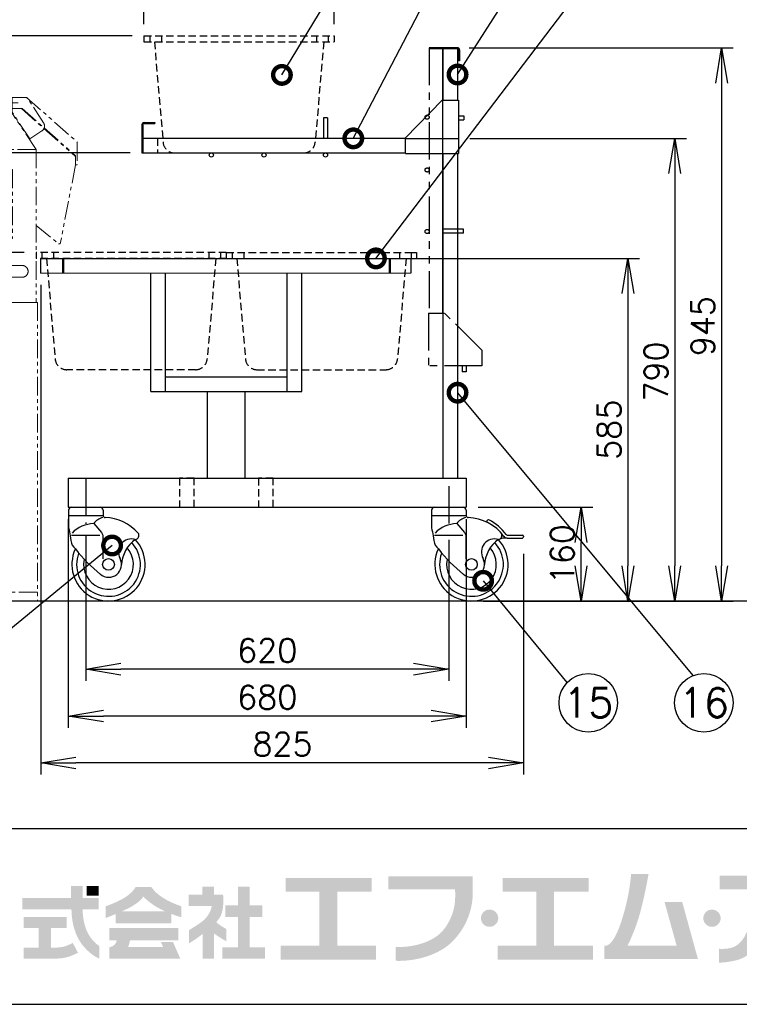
# Model space of a CAD drawing. Extents: x 460 to 8195, y 0 to 5507.
# Tile 2 of 30: x 1181 to 2410, y 0 to 1681. Entities that reach past the tile are written whole.
import ezdxf
from ezdxf.enums import TextEntityAlignment as Align

# ---------------------------------------------------------------- set-up
doc = ezdxf.new("R2010")
doc.units = 0
doc.header["$LTSCALE"] = 2
doc.header["$PDMODE"] = 3
for name, pattern in [('CENTER', [50.8, 31.75, -6.35, 6.35, -6.35]), ('HIDDEN', [9.525, 6.35, -3.175]), ('PHANTOM', [63.5, 31.75, -6.35, 6.35, -6.35, 6.35, -6.35]), ('PHANTOM2', [31.75, 15.875, -3.175, 3.175, -3.175, 3.175, -3.175])]:
    doc.linetypes.add(name, pattern=pattern)
doc.layers.get('0').update_dxf_attribs({"linetype": 'CONTINUOUS'})
doc.layers.get('DEFPOINTS').update_dxf_attribs({"linetype": 'CONTINUOUS'})
for name, color, linetype in [('DANMEN', 7, 'CONTINUOUS'), ('SUNPOU', 7, 'CONTINUOUS'), ('WAKU', 7, 'CONTINUOUS')]:
    doc.layers.add(name, color=color, linetype=linetype)
doc.styles.add('BIKAN2', font='simplex', dxfattribs={"width": 0.8, "bigfont": 'extfont.shx'})
doc.styles.get("Standard").update_dxf_attribs({"font": 'romans.shx', "bigfont": 'extfont.shx'})
doc.dimstyles.get("Standard").update_dxf_attribs({"dimscale": 20, "dimtxt": 2, "dimasz": 3, "dimexe": 1, "dimexo": 1, "dimgap": 0.6, "dimtad": 3, "dimdec": 0, "dimzin": 0, "dimdsep": 46, "dimtxsty": 'STANDARD', "dimblk1": 'OPEN', "dimblk2": 'OPEN', "dimsah": 1, "dimcen": 1.5, "dimadec": 0, "dimazin": 0, "dimtfac": 1, "dimtdec": 0, "dimtmove": 0, "dimatfit": 0, "dimldrblk": 'DOTSMALL', "dimfxl": 1, "dimtvp": 1, "dimtolj": 1, "dimtzin": 0, "dimarcsym": 0})

# ---------------------------------------------------------------- blocks, each defined once
blk = doc.blocks.new('_OPEN')
at = {"color": 0, "linetype": 'ByBlock'}
for p, q in [((-1, 0.167), (0, 0)), ((0, 0), (-1, -0.167)), ((0, 0), (-1, 0))]:
    blk.add_line(p, q, dxfattribs=at)
blk = doc.blocks.new('*D25')
at = {"layer": 'DEFPOINTS', "color": 0}
for p in [(1393.3, 1653.6), (720.7, 688.6), (1111.1, 688.6)]:
    blk.add_point(p, dxfattribs=at)
at = {"layer": 'SUNPOU', "color": 0, "lineweight": -2}
for p, q in [((1373.3, 1653.6), (700.7, 1653.6)), ((720.7, 1593.6), (720.7, 748.6)), ((1091.1, 688.6), (700.7, 688.6))]:
    blk.add_line(p, q, dxfattribs=at)
at = {"layer": 'SUNPOU', "color": 0, "lineweight": -2, "xscale": 60, "yscale": 60, "zscale": 60}
for p, rotation in [((720.7, 1653.6), 90), ((720.7, 688.6), 270)]:
    blk.add_blockref('_OPEN', p, dxfattribs=dict(at, rotation=rotation))
at = {"layer": 'SUNPOU', "color": 0, "insert": (688.7, 1171.1), "char_height": 40, "attachment_point": 5, "rotation": 90}
blk.add_mtext('\\A1;965', dxfattribs=at)
blk = doc.blocks.new('_DotSmall')
at = {"color": 0, "linetype": 'ByBlock', "const_width": 0.5}
blk.add_lwpolyline([(-0.0625, 0, 1), (0.0625, 0, 1)], format="xyb", close=True, dxfattribs=at)
blk = doc.blocks.new('*D26')
at = {"layer": 'DEFPOINTS', "color": 0}
for p in [(1930, 1478.6), (2038.8, 688.6), (2300, 688.6)]:
    blk.add_point(p, dxfattribs=at)
at = {"layer": 'SUNPOU', "color": 0, "lineweight": -2}
for p, q in [((1950, 1478.6), (2320, 1478.6)), ((2300, 1418.6), (2300, 748.6)), ((2058.8, 688.6), (2320, 688.6))]:
    blk.add_line(p, q, dxfattribs=at)
at = {"layer": 'SUNPOU', "color": 0, "lineweight": -2, "xscale": 60, "yscale": 60, "zscale": 60}
for p, rotation in [((2300, 1478.6), 90), ((2300, 688.6), 270)]:
    blk.add_blockref('_OPEN', p, dxfattribs=dict(at, rotation=rotation))
at = {"layer": 'SUNPOU', "color": 0, "insert": (2268, 1080.6), "char_height": 40, "attachment_point": 5, "rotation": 90}
blk.add_mtext('\\A1;790', dxfattribs=at)
blk = doc.blocks.new('*D28')
at = {"layer": 'DEFPOINTS', "color": 0}
for p in [(1809.4, 1273.6), (1952.8, 688.6), (2220, 688.6)]:
    blk.add_point(p, dxfattribs=at)
at = {"layer": 'SUNPOU', "color": 0, "lineweight": -2}
for p, q in [((1829.4, 1273.6), (2240, 1273.6)), ((2220, 1213.6), (2220, 748.6)), ((1972.8, 688.6), (2240, 688.6))]:
    blk.add_line(p, q, dxfattribs=at)
at = {"layer": 'SUNPOU', "color": 0, "lineweight": -2, "xscale": 60, "yscale": 60, "zscale": 60}
for p, rotation in [((2220, 1273.6), 90), ((2220, 688.6), 270)]:
    blk.add_blockref('_OPEN', p, dxfattribs=dict(at, rotation=rotation))
at = {"layer": 'SUNPOU', "color": 0, "insert": (2188, 981.1), "char_height": 40, "attachment_point": 5, "rotation": 90}
blk.add_mtext('\\A1;585', dxfattribs=at)
blk = doc.blocks.new('*D29')
at = {"layer": 'DEFPOINTS', "color": 0}
for p in [(1944, 848.6), (2140, 848.6), (2038.8, 688.6)]:
    blk.add_point(p, dxfattribs=at)
at = {"layer": 'SUNPOU', "color": 0, "lineweight": -2}
for p, q in [((1964, 848.6), (2160, 848.6)), ((2140, 748.6), (2140, 788.6)), ((2058.8, 688.6), (2160, 688.6))]:
    blk.add_line(p, q, dxfattribs=at)
at = {"layer": 'SUNPOU', "color": 0, "lineweight": -2, "xscale": 60, "yscale": 60, "zscale": 60}
for p, rotation in [((2140, 848.6), 90), ((2140, 688.6), 270)]:
    blk.add_blockref('_OPEN', p, dxfattribs=dict(at, rotation=rotation))
at = {"layer": 'SUNPOU', "color": 0, "insert": (2108, 768.6), "char_height": 40, "attachment_point": 5, "rotation": 90}
blk.add_mtext('\\A1;160', dxfattribs=at)
blk = doc.blocks.new('*D30')
at = {"layer": 'DEFPOINTS', "color": 0}
for p in [(1929, 1633.1), (2078.8, 688.6), (2380, 688.6)]:
    blk.add_point(p, dxfattribs=at)
at = {"layer": 'SUNPOU', "color": 0, "lineweight": -2}
for p, q in [((1949, 1633.1), (2400, 1633.1)), ((2380, 1573.1), (2380, 748.6)), ((2098.8, 688.6), (2400, 688.6))]:
    blk.add_line(p, q, dxfattribs=at)
at = {"layer": 'SUNPOU', "color": 0, "lineweight": -2, "xscale": 60, "yscale": 60, "zscale": 60}
for p, rotation in [((2380, 1633.1), 90), ((2380, 688.6), 270)]:
    blk.add_blockref('_OPEN', p, dxfattribs=dict(at, rotation=rotation))
at = {"layer": 'SUNPOU', "color": 0, "insert": (2348, 1157.9), "char_height": 40, "attachment_point": 5, "rotation": 90}
blk.add_mtext('\\A1;945', dxfattribs=at)
blk = doc.blocks.new('*D31')
at = {"layer": 'DEFPOINTS', "color": 0}
for p in [(1393.3, 1653.6), (800.7, 1453.6), (1390, 1453.6)]:
    blk.add_point(p, dxfattribs=at)
at = {"layer": 'SUNPOU', "color": 0, "lineweight": -2}
for p, q in [((1373.3, 1653.6), (780.7, 1653.6)), ((800.7, 1593.6), (800.7, 1513.6)), ((1370, 1453.6), (780.7, 1453.6))]:
    blk.add_line(p, q, dxfattribs=at)
at = {"layer": 'SUNPOU', "color": 0, "lineweight": -2, "xscale": 60, "yscale": 60, "zscale": 60}
for p, rotation in [((800.7, 1653.6), 90), ((800.7, 1453.6), 270)]:
    blk.add_blockref('_OPEN', p, dxfattribs=dict(at, rotation=rotation))
at = {"layer": 'SUNPOU', "color": 0, "insert": (768.7, 1553.6), "char_height": 40, "attachment_point": 5, "rotation": 90}
blk.add_mtext('\\A1;200', dxfattribs=at)
blk = doc.blocks.new('*D32')
at = {"layer": 'DEFPOINTS', "color": 0}
for p in [(1390, 1453.6), (800.7, 1283.6), (1209, 1283.6)]:
    blk.add_point(p, dxfattribs=at)
at = {"layer": 'SUNPOU', "color": 0, "lineweight": -2}
for p, q in [((1370, 1453.6), (780.7, 1453.6)), ((800.7, 1393.6), (800.7, 1343.6)), ((1189, 1283.6), (780.7, 1283.6))]:
    blk.add_line(p, q, dxfattribs=at)
at = {"layer": 'SUNPOU', "color": 0, "lineweight": -2, "xscale": 60, "yscale": 60, "zscale": 60}
for p, rotation in [((800.7, 1453.6), 90), ((800.7, 1283.6), 270)]:
    blk.add_blockref('_OPEN', p, dxfattribs=dict(at, rotation=rotation))
at = {"layer": 'SUNPOU', "color": 0, "insert": (768.7, 1368.6), "char_height": 40, "attachment_point": 5, "rotation": 90}
blk.add_mtext('\\A1;170', dxfattribs=at)
blk = doc.blocks.new('*D33')
at = {"layer": 'DEFPOINTS', "color": 0}
for p in [(1393.3, 1827), (1393.3, 1653.6), (1718.3, 1653.6)]:
    blk.add_point(p, dxfattribs=at)
at = {"layer": 'SUNPOU', "color": 0, "lineweight": -2}
for p, q in [((1393.3, 1673.6), (1393.3, 1847)), ((1718.3, 1673.6), (1718.3, 1847)), ((1658.3, 1827), (1453.3, 1827))]:
    blk.add_line(p, q, dxfattribs=at)
at = {"layer": 'SUNPOU', "color": 0, "lineweight": -2, "xscale": 60, "yscale": 60, "zscale": 60, "rotation": 180}
blk.add_blockref('_OPEN', (1393.3, 1827), dxfattribs=at)
at = {"layer": 'SUNPOU', "color": 0, "lineweight": -2, "xscale": 60, "yscale": 60, "zscale": 60}
blk.add_blockref('_OPEN', (1718.3, 1827), dxfattribs=at)
at = {"layer": 'SUNPOU', "color": 0, "insert": (1555.8, 1859), "char_height": 40, "attachment_point": 5}
blk.add_mtext('\\A1;325', dxfattribs=at)
blk = doc.blocks.new('*D49')
at = {"layer": 'DEFPOINTS', "color": 0}
for p in [(1209, 1283.6), (800.7, 688.6), (1111.1, 688.6)]:
    blk.add_point(p, dxfattribs=at)
at = {"layer": 'SUNPOU', "color": 0, "lineweight": -2}
for p, q in [((1189, 1283.6), (780.7, 1283.6)), ((800.7, 1223.6), (800.7, 748.6)), ((1091.1, 688.6), (780.7, 688.6))]:
    blk.add_line(p, q, dxfattribs=at)
at = {"layer": 'SUNPOU', "color": 0, "lineweight": -2, "xscale": 60, "yscale": 60, "zscale": 60}
for p, rotation in [((800.7, 1283.6), 90), ((800.7, 688.6), 270)]:
    blk.add_blockref('_OPEN', p, dxfattribs=dict(at, rotation=rotation))
at = {"layer": 'SUNPOU', "color": 0, "insert": (768.7, 986.1), "char_height": 40, "attachment_point": 5, "rotation": 90}
blk.add_mtext('\\A1;595', dxfattribs=at)
blk = doc.blocks.new('A$C109D5C49')
at = {"layer": 'DANMEN', "color": 1, "linetype": 'PHANTOM2', "lineweight": 13}
for p, q in [((141, 1128.8), (141, 1441.7)), ((136.5, 1420), (135, 1418.5)), ((135, 1418.5), (135, 1355)), ((135, 1418.5), (147, 1418.5)), ((136.5, 1420), (145.5, 1420)), ((145.5, 1420), (147, 1418.5)), ((147, 1418.5), (147, 1355)), ((-84, 1355), (366, 1355)), ((-74, 1345), (-74, 1259)), ((-74, 1345), (356, 1345)), ((135, 1355), (135, 1266)), ((147, 1355), (147, 1266)), ((356, 1345), (356, 1259)), ((113.5, 1264), (168.5, 1264)), ((113.5, 1264), (113.5, 1224)), ((118.5, 1266), (163.5, 1266)), ((118.5, 1266), (118.5, 1264)), ((163.5, 1266), (163.5, 1264)), ((168.5, 1264), (168.5, 1224)), ((-63, 1249), (345, 1249)), ((-74, 1242), (356, 1242)), ((-62, 1135.1), (-62, 1242)), ((-56, 1242), (-56, 1135.1)), ((338, 1242), (338, 1135.1)), ((344, 1135.1), (344, 1242)), ((-56, 1219), (338, 1219)), ((21, 1215.5), (-56, 1219)), ((21, 1214), (-56, 1217.5)), ((21, 1215.5), (261, 1215.5)), ((21, 1214), (261, 1214)), ((116.5, 1214), (116.5, 1209)), ((165.5, 1214), (165.5, 1209)), ((261, 1215.5), (338, 1219)), ((261, 1214), (338, 1217.5)), ((116.5, 1209), (165.5, 1209)), ((118.5, 1209), (118.5, 1207)), ((118.5, 1207), (163.5, 1207)), ((135, 1207), (135, 1165)), ((147, 1207), (147, 1159)), ((163.5, 1209), (163.5, 1207)), ((141, 1165), (95, 1165)), ((141, 1153), (95, 1153)), ((-55.9, 1116.9), (41, 990)), ((-51.1, 1120.6), (21.6, 1025.3)), ((241, 990), (337.9, 1116.9)), ((333.1, 1120.6), (260.4, 1025.3)), ((141, 812.6), (141, 1081.5)), ((86.1, 984.8), (41, 1043.6)), ((77, 977), (31.5, 1036.3)), ((41, 990), (241, 990)), ((41, 860), (41, 990)), ((105, 944.1), (77, 977)), ((114.1, 951.9), (86.1, 984.8)), ((241, 860), (241, 990)), ((13.5, 860), (141, 860)), ((13.5, 860), (13.5, 841)), ((23.5, 860), (23.5, 841)), ((41, 860), (241, 860)), ((288.5, 860), (141, 860)), ((258.5, 860), (258.5, 841)), ((258.5, 858), (263.5, 858)), ((263.5, 860), (263.5, 835)), ((263.5, 860), (289, 860)), ((263.5, 858), (263.5, 843)), ((288.5, 860), (375, 783.6)), ((317.5, 816.6), (289, 860)), ((-22.5, 771), (23.5, 841)), ((13.5, 841), (141, 841)), ((263.5, 841), (141, 841)), ((249.9, 850.5), (273.9, 850.5)), ((258.5, 843), (263.5, 843)), ((304.5, 771), (258.5, 841)), ((281, 841), (263.5, 841)), ((279.5, 841), (318.1, 806.8)), ((281, 841), (318.3, 807.9)), ((293.7, 789), (263.5, 835)), ((318.3, 807.9), (372, 760.4)), ((293.7, 789), (314.6, 802.8)), ((318.1, 806.8), (372, 759.1)), ((375, 783.6), (375, 745)), ((-22.5, 771), (-22.5, 510)), ((-22.5, 771), (141, 771)), ((304.5, 771), (141, 771)), ((304.5, 771), (304.5, 510)), ((372, 760.4), (372, 745)), ((372, 745), (346, 610)), ((375, 745), (372, 745)), ((17.5, 737), (17.5, 619)), ((264.5, 737), (17.5, 737)), ((251.6, 728.7), (219.6, 731.9)), ((219.6, 731.9), (221.6, 727.9)), ((221.6, 727.9), (219.6, 723.9)), ((219.6, 723.9), (251.6, 727.1)), ((248.6, 733.4), (251.6, 728.7)), ((259.6, 727.9), (248.6, 733.4)), ((248.6, 722.4), (259.6, 727.9)), ((251.6, 727.1), (248.6, 722.4)), ((264.5, 737), (264.5, 619)), ((117.7, 706.6), (129, 717.9)), ((119.1, 699.5), (130.5, 710.9)), ((129, 717.9), (129.1, 718)), ((119.1, 699.5), (119.1, 699.5)), ((139.5, 636.2), (139.5, 651.8)), ((182, 636.2), (182, 651.8)), ((187, 636.2), (187, 651.8)), ((304.5, 641.2), (343, 610)), ((256, 632), (251.7, 632)), ((251.7, 626), (251.7, 632)), ((251.7, 626), (256.2, 626)), ((252.9, 630.9), (256, 630.9)), ((252.9, 629.7), (252.9, 630.9)), ((255.8, 629.7), (252.9, 629.7)), ((252.9, 628.6), (255.8, 628.6)), ((252.9, 627.1), (252.9, 628.6)), ((256.2, 627.1), (252.9, 627.1)), ((255.8, 628.6), (255.8, 629.7)), ((256, 630.9), (256, 632)), ((256.2, 626), (256.2, 627.1)), ((264.5, 619), (17.5, 619)), ((346, 610), (343, 610)), ((42.5, 598.1), (42.5, 542.9)), ((1, 573), (281, 573)), ((15.4, 570), (69.6, 570)), ((1, 553), (281, 553)), ((-25, 510), (-25, 0)), ((25, 510), (-25, 510)), ((-25, 510), (257, 510)), ((25, 0), (25, 510)), ((28, 504), (28, 510)), ((28, 506), (254, 506)), ((307, 510), (141, 510)), ((254, 504), (254, 510)), ((257, 0), (257, 510)), ((257, 510), (307, 510)), ((307, 510), (307, 0)), ((28, 504), (254, 504)), ((56, 504), (56, 493)), ((58, 504), (58, 493.5)), ((58, 491), (66, 491)), ((58.5, 493), (223.5, 493)), ((61, 493), (61, 495)), ((61, 495), (221, 495)), ((64, 495), (64, 496.5)), ((66, 493), (66, 491)), ((67, 499.5), (215, 499.5)), ((78, 493), (78.9, 476.7)), ((204, 493), (203.1, 476.7)), ((216, 493), (216, 491)), ((224, 491), (216, 491)), ((218, 495), (218, 496.5)), ((221, 493), (221, 495)), ((224, 504), (224, 493.5)), ((226, 504), (226, 493)), ((85.3, 474), (196.7, 474)), ((83.9, 464.8), (87, 427.4)), ((198.1, 464.8), (195, 427.4)), ((106.9, 409), (175.1, 409)), ((25, 275), (257, 275)), ((25, 215), (257, 215)), ((-25, 15), (25, 15)), ((-25, 0), (25, 0)), ((307, 15), (257, 15)), ((307, 0), (257, 0))]:
    blk.add_line(p, q, dxfattribs=at)
blk.add_lwpolyline([(42.5, 583.5), (30.8, 576.8), (30.8, 563.2), (42.5, 556.5), (54.2, 563.2), (54.2, 576.8)], close=True, dxfattribs=at)
for centre, radius in [((139.5, 644), 18.5), ((139.5, 644), 12), ((184.5, 644), 18.5), ((184.5, 644), 12), ((229.5, 644), 18.5), ((229.5, 644), 12), ((229.5, 644), 4.43), ((42.5, 570), 13.5), ((42.5, 570), 5)]:
    blk.add_circle(centre, radius, dxfattribs=at)
for centre, radius, start, end in [((-84, 1345), 10, 0, 90), ((366, 1345), 10, 90, 180), ((-63.1, 1259.9), 10.9, 184.7132, 270.7394), ((345.1, 1259.9), 10.9, 269.2606, 355.2868), ((108.5, 1224), 5, 270, 0), ((173.5, 1224), 5, 180, 270), ((95, 1085), 80, 90, 217.4796), ((141, 1159), 6, 270, 90), ((95, 1085), 68, 90, 217.4674), ((-32, 1135.1), 30, 180, 217.3423), ((-32, 1135.1), 24, 180, 217.3423), ((314, 1135.1), 24, 322.6577, 0), ((314, 1135.1), 30, 322.6577, 0), ((109.6, 948), 6, 220.3141, 40.3141), ((309.1, 811.1), 10, 303.3106, 33.3106), ((122.7, 708.4), 5.82, 158.1927, 195.6994), ((117.5, 706.9), 0.369, 195.6994, 315), ((130.9, 716), 2.77, 347.4061, 131.1095), ((130.8, 710.6), 0.369, 15.7826, 135), ((125.5, 709.1), 5.82, 338.1927, 15.7826), ((117.3, 701.6), 2.77, 167.4061, 311.1095), ((1, 563), 10, 90, 270), ((281, 563), 10, 270, 90), ((58, 493), 2, 180, 270), ((58.5, 493.5), 0.5, 180, 270), ((67, 496.5), 3, 90, 180), ((215, 496.5), 3, 0, 90), ((223.5, 493.5), 0.5, 270, 360), ((224, 493), 2, 270, 0), ((81.9, 476.9), 3, 183.0128, 217.6219), ((61.4, 461.1), 22.8, 9.1993, 37.6219), ((220.6, 461.1), 22.8, 142.3781, 170.8007), ((200.1, 476.9), 3, 322.3781, 356.9872), ((106.9, 429), 20, 184.7152, 270), ((175.1, 429), 20, 270, 355.2848)]:
    blk.add_arc(centre, radius, start, end, dxfattribs=at)
at = {"layer": 'DANMEN', "color": 1, "linetype": 'PHANTOM2', "lineweight": 13, "extrusion": (0, 0, -1)}
for centre, major_axis, ratio, start_param, end_param in [((-59, 1242), (-15, 0), 0.466667, 0, 1.570796), ((341, 1242), (0, 7), 0.428571, 4.712389, 6.283185)]:
    blk.add_ellipse(centre, major_axis=major_axis, ratio=ratio, start_param=start_param, end_param=end_param, dxfattribs=at)
at = {"layer": 'DANMEN', "color": 1, "linetype": 'PHANTOM2', "lineweight": 13}
for centre, major_axis, ratio, start_param, end_param in [((-59, 1242), (0, 7), 0.428571, 4.712389, 6.283185), ((341, 1242), (15, 0), 0.466667, 0, 1.570796)]:
    blk.add_ellipse(centre, major_axis=major_axis, ratio=ratio, start_param=start_param, end_param=end_param, dxfattribs=at)
for major_axis in [(-7.8, -16.7), (-2.6, -5.57)]:
    blk.add_ellipse((124.1, 708.8), major_axis=major_axis, ratio=0.376667, dxfattribs=at)
for points in [[(248.4, 629), (248.4, 629.7), (248.7, 631.1), (249.9, 633), (251.7, 634.2), (253.9, 634.6), (256.1, 634.2), (257.9, 633), (259.1, 631.1), (259.4, 629.7), (259.4, 629)], [(259.4, 629), (259.4, 628.3), (259.1, 626.8), (257.9, 625), (256.1, 623.8), (253.9, 623.3), (251.7, 623.8), (249.9, 625), (248.7, 626.8), (248.4, 628.3), (248.4, 629)]]:
    blk.add_open_spline(points, degree=3, knots=[0, 0, 0, 0, 0.124985, 0.24996, 0.374972, 0.5, 0.625028, 0.75004, 0.875015, 1, 1, 1, 1], dxfattribs=at)
at = {"layer": 'DANMEN', "color": 1, "linetype": 'PHANTOM2', "lineweight": 13, "style": 'BIKAN2', "oblique": 15, "width": 0.8}
blk.add_text('robot   coupe', height=18.45, dxfattribs=at).set_placement((51.4, 700.3))
at = {"layer": 'DANMEN', "color": 1, "linetype": 'PHANTOM2', "lineweight": 13, "style": 'BIKAN2', "width": 0.8}
blk.add_text('CL-60', height=18.45, dxfattribs=at).set_placement((30.6, 639.4))
blk = doc.blocks.new('*D60')
at = {"layer": 'DEFPOINTS', "color": 0}
for p in [(1294, 820.4), (1914, 812.8), (1294, 572.2)]:
    blk.add_point(p, dxfattribs=at)
at = {"layer": 'SUNPOU', "color": 0, "lineweight": -2}
for p, q in [((1294, 800.4), (1294, 552.2)), ((1914, 792.8), (1914, 552.2)), ((1854, 572.2), (1354, 572.2))]:
    blk.add_line(p, q, dxfattribs=at)
at = {"layer": 'SUNPOU', "color": 0, "lineweight": -2, "xscale": 60, "yscale": 60, "zscale": 60, "rotation": 180}
blk.add_blockref('_OPEN', (1294, 572.2), dxfattribs=at)
at = {"layer": 'SUNPOU', "color": 0, "lineweight": -2, "xscale": 60, "yscale": 60, "zscale": 60}
blk.add_blockref('_OPEN', (1914, 572.2), dxfattribs=at)
at = {"layer": 'SUNPOU', "color": 0, "insert": (1604, 604.2), "char_height": 40, "attachment_point": 5}
blk.add_mtext('\\A1;620', dxfattribs=at)
blk = doc.blocks.new('*D61')
at = {"layer": 'DEFPOINTS', "color": 0}
for p in [(1264, 848.6), (1944, 848.6), (1264, 492.2)]:
    blk.add_point(p, dxfattribs=at)
at = {"layer": 'SUNPOU', "color": 0, "lineweight": -2}
for p, q in [((1264, 828.6), (1264, 472.2)), ((1944, 828.6), (1944, 472.2)), ((1884, 492.2), (1324, 492.2))]:
    blk.add_line(p, q, dxfattribs=at)
at = {"layer": 'SUNPOU', "color": 0, "lineweight": -2, "xscale": 60, "yscale": 60, "zscale": 60, "rotation": 180}
blk.add_blockref('_OPEN', (1264, 492.2), dxfattribs=at)
at = {"layer": 'SUNPOU', "color": 0, "lineweight": -2, "xscale": 60, "yscale": 60, "zscale": 60}
blk.add_blockref('_OPEN', (1944, 492.2), dxfattribs=at)
at = {"layer": 'SUNPOU', "color": 0, "insert": (1604, 524.2), "char_height": 40, "attachment_point": 5}
blk.add_mtext('\\A1;680', dxfattribs=at)
blk = doc.blocks.new('*D62')
at = {"layer": 'DEFPOINTS', "color": 0}
for p in [(1217, 1248.6), (2041.8, 789.2), (1217, 412.2)]:
    blk.add_point(p, dxfattribs=at)
at = {"layer": 'SUNPOU', "color": 0, "lineweight": -2}
for p, q in [((1217, 1228.6), (1217, 392.2)), ((2041.8, 769.2), (2041.8, 392.2)), ((1981.8, 412.2), (1277, 412.2))]:
    blk.add_line(p, q, dxfattribs=at)
at = {"layer": 'SUNPOU', "color": 0, "lineweight": -2, "xscale": 60, "yscale": 60, "zscale": 60, "rotation": 180}
blk.add_blockref('_OPEN', (1217, 412.2), dxfattribs=at)
at = {"layer": 'SUNPOU', "color": 0, "lineweight": -2, "xscale": 60, "yscale": 60, "zscale": 60}
blk.add_blockref('_OPEN', (2041.8, 412.2), dxfattribs=at)
at = {"layer": 'SUNPOU', "color": 0, "insert": (1629.9, 444.2), "char_height": 40, "attachment_point": 5}
blk.add_mtext('\\A1;825', dxfattribs=at)

msp = doc.modelspace()

# ---------------------------------------------------------------- hatches: boundary and pattern name
at = {"layer": 'WAKU'}
h = msp.add_hatch(color=1, dxfattribs=at)
edge = h.paths.add_edge_path()
edge.add_spline(control_points=[(1955, 196.1), (1955, 196.1), (1955, 200.2), (1955, 200.2), (1955, 202.9), (1955.1, 204.5), (1955, 204.7), (1955, 204.7), (1955, 218.7), (1955, 218.7), (1955, 218.7), (1810.7, 218.7), (1810.7, 218.7), (1810.7, 218.7), (1810.7, 196.1), (1810.7, 196.1), (1810.7, 196.1), (1924.7, 196.1), (1924.7, 196.1), (1925.3, 188.2), (1925.7, 171.6), (1921.1, 157.5), (1916.2, 142.7), (1910, 132.1), (1901.4, 123.2), (1884.1, 105.2), (1851.7, 96.7), (1823.2, 97.9), (1823.2, 97.9), (1823.2, 97.9), (1823.2, 97.9), (1823.2, 97.9), (1823.2, 74.3), (1823.2, 74.3), (1823.2, 74.3), (1823.2, 74.3), (1823.2, 74.3), (1858.2, 72.8), (1898.6, 84.9), (1920.5, 107.5), (1931, 118.3), (1940.4, 131.4), (1947, 148.3), (1953.3, 164.5), (1955, 179.2), (1954.9, 189.5), (1954.9, 192), (1954.9, 194.2), (1955, 196.1), (1955, 196.1), (1955, 196.1), (1955, 196.1)], knot_values=[0, 0, 0, 0, 1, 1, 1, 2, 2, 2, 3, 3, 3, 4, 4, 4, 5, 5, 5, 6, 6, 6, 7, 7, 7, 8, 8, 8, 9, 9, 9, 10, 10, 10, 11, 11, 11, 12, 12, 12, 13, 13, 13, 14, 14, 14, 15, 15, 15, 16, 16, 16, 17, 17, 17, 17], degree=3, periodic=0)
h = msp.add_hatch(color=1, dxfattribs=at)
edge = h.paths.add_edge_path()
edge.add_spline(control_points=[(2312.8, 174.6), (2312.8, 174.6), (2282.6, 174.6), (2282.6, 174.6), (2282.6, 174.6), (2303.1, 100.4), (2303.1, 100.4), (2303.1, 100.4), (2219.5, 100.4), (2219.5, 100.4), (2221.9, 105.1), (2227.3, 116.2), (2234.3, 135.5), (2245.8, 166.7), (2255.2, 222.3), (2255.2, 222.3), (2255.2, 222.3), (2225.4, 222.3), (2225.4, 222.3), (2225.4, 222.3), (2223.4, 185), (2208.4, 140.3), (2198.3, 109.8), (2189.1, 102.2), (2184.4, 100.4), (2184.4, 100.4), (2179.9, 100.4), (2179.9, 100.4), (2179.9, 100.4), (2179.9, 77.3), (2179.9, 77.3), (2179.9, 77.3), (2309.5, 77.3), (2309.5, 77.3), (2309.5, 77.3), (2329.2, 77.3), (2329.2, 77.3), (2329.2, 77.3), (2339.6, 77.3), (2339.6, 77.3), (2339.6, 77.3), (2312.8, 174.6), (2312.8, 174.6)], knot_values=[0, 0, 0, 0, 1, 1, 1, 2, 2, 2, 3, 3, 3, 4, 4, 4, 5, 5, 5, 6, 6, 6, 7, 7, 7, 8, 8, 8, 9, 9, 9, 10, 10, 10, 11, 11, 11, 12, 12, 12, 13, 13, 13, 14, 14, 14, 14], degree=3, periodic=0)
h = msp.add_hatch(color=1, dxfattribs=at)
edge = h.paths.add_edge_path()
edge.add_spline(control_points=[(2531, 203.2), (2531, 203.2), (2531, 219.5), (2531, 219.5), (2531, 219.5), (2377, 219.5), (2377, 219.5), (2377, 219.5), (2377, 196.3), (2377, 196.3), (2377, 196.3), (2502.5, 196.3), (2502.5, 196.3), (2502.1, 190.1), (2499.9, 170.8), (2489, 160.7), (2475.9, 148.5), (2466.4, 145), (2457.7, 145), (2457.6, 145), (2457.6, 145), (2457.5, 145), (2459.4, 162.9), (2457.4, 179.8), (2457.4, 179.8), (2457.4, 179.8), (2427.8, 179.8), (2427.8, 179.8), (2427.8, 179.8), (2429.7, 174.8), (2428.4, 149.1), (2426.9, 121.2), (2414.7, 105.8), (2404, 99.5), (2393.3, 93.1), (2375.3, 94.8), (2375.3, 94.8), (2375.3, 94.8), (2375.3, 71.3), (2375.3, 71.3), (2375.3, 71.3), (2384.6, 70.5), (2404.9, 75.1), (2422.9, 79.2), (2438.4, 92.8), (2449.8, 115.4), (2450.1, 116), (2451.2, 119.5), (2451.5, 120.1), (2465.4, 120.2), (2481.4, 121.3), (2504.1, 140.7), (2521.8, 155.7), (2528.7, 179.4), (2530.5, 192.3), (2530.5, 192.3), (2531, 203.2), (2531, 203.2)], knot_values=[0, 0, 0, 0, 1, 1, 1, 2, 2, 2, 3, 3, 3, 4, 4, 4, 5, 5, 5, 6, 6, 6, 7, 7, 7, 8, 8, 8, 9, 9, 9, 10, 10, 10, 11, 11, 11, 12, 12, 12, 13, 13, 13, 14, 14, 14, 15, 15, 15, 16, 16, 16, 17, 17, 17, 18, 18, 18, 19, 19, 19, 19], degree=3, periodic=0)
h = msp.add_hatch(color=1, dxfattribs=at)
edge = h.paths.add_edge_path()
edge.add_spline(control_points=[(1298.4, 120), (1294.6, 126.9), (1291.7, 135.7), (1290.3, 144.1), (1289.1, 150.8), (1288.7, 157.8), (1288.5, 162.2), (1288.5, 162.2), (1316.1, 162.2), (1316.1, 162.2), (1316.1, 162.2), (1316.1, 181.3), (1316.1, 181.3), (1316.1, 181.3), (1288.9, 181.3), (1288.9, 181.3), (1288.9, 181.3), (1288.9, 201.8), (1288.9, 201.8), (1288.9, 201.8), (1268.7, 201.8), (1268.7, 201.8), (1268.7, 201.8), (1268.7, 181.3), (1268.7, 181.3), (1268.7, 181.3), (1185.5, 181.3), (1185.5, 181.3), (1185.5, 181.3), (1185.5, 162.2), (1185.5, 162.2), (1185.5, 162.2), (1269.5, 162.2), (1269.5, 162.2), (1269.7, 157.2), (1270.1, 149.1), (1271.5, 140.9), (1273.3, 130.5), (1277.1, 119.6), (1281.8, 111), (1292.2, 92.1), (1309.8, 81.7), (1311.4, 80.8), (1313, 79.8), (1317.1, 78.1), (1317.1, 78.1), (1317.1, 78.1), (1317.1, 99.3), (1317.1, 99.3), (1312.2, 102.9), (1303.8, 110.1), (1298.4, 120)], knot_values=[0, 0, 0, 0, 1, 1, 1, 2, 2, 2, 3, 3, 3, 4, 4, 4, 5, 5, 5, 6, 6, 6, 7, 7, 7, 8, 8, 8, 9, 9, 9, 10, 10, 10, 11, 11, 11, 12, 12, 12, 13, 13, 13, 14, 14, 14, 15, 15, 15, 16, 16, 16, 17, 17, 17, 17], degree=3, periodic=0)
for points in [[(1316.1, 185.5), (1295.3, 185.5), (1295.3, 201.8), (1316.1, 201.8)], [(1723.4, 100), (1723.4, 192.6), (1782.6, 192.6), (1782.6, 215.6), (1635.5, 215.6), (1635.5, 192.6), (1693.1, 192.6), (1693.1, 100), (1626.9, 100), (1626.9, 76.3), (1789.6, 76.3), (1789.6, 100)], [(2093.9, 100), (2093.9, 192.6), (2153.1, 192.6), (2153.1, 215.6), (2006, 215.6), (2006, 192.6), (2063.6, 192.6), (2063.6, 100), (1997.4, 100), (1997.4, 76.3), (2160.1, 76.3), (2160.1, 100)], [(1573.8, 97.4), (1573.8, 149.3), (1595.6, 149.3), (1595.6, 168.8), (1573.8, 168.8), (1573.8, 200.6), (1554.1, 200.6), (1554.1, 168.8), (1532.1, 168.8), (1532.1, 149.3), (1554.1, 149.3), (1554.1, 97.4), (1527.4, 97.4), (1527.4, 77.7), (1600.3, 77.7), (1600.3, 97.4)]]:
    msp.add_hatch(color=1, dxfattribs=at).paths.add_polyline_path(points)
h = msp.add_hatch(color=1, dxfattribs=at)
edge = h.paths.add_edge_path()
edge.add_spline(control_points=[(1355.1, 158.6), (1361.1, 161.2), (1366.7, 163.8), (1369.9, 165.6), (1380, 171.3), (1389.9, 178.6), (1391.7, 183.5), (1392.1, 183.6), (1392.5, 183.8), (1393, 183.4), (1393.1, 182.2), (1404.1, 173), (1412.5, 167.7), (1418.1, 164.2), (1424.1, 161.1), (1429.9, 158.6), (1429.9, 158.6), (1355.1, 158.6), (1355.1, 158.6)], knot_values=[0, 0, 0, 0, 1, 1, 1, 2, 2, 2, 3, 3, 3, 4, 4, 4, 5, 5, 5, 6, 6, 6, 6], degree=3, periodic=0)
edge = h.paths.add_edge_path(flags=16)
edge.add_spline(control_points=[(1457.1, 167.4), (1457.1, 167.4), (1444.6, 171.4), (1431.4, 178.6), (1412.8, 188.7), (1406, 200.4), (1406, 200.4), (1406, 200.4), (1379.3, 200.4), (1379.3, 200.4), (1379.3, 200.4), (1372.3, 187.9), (1355.7, 179.4), (1339.1, 170.8), (1327.9, 167.4), (1327.9, 167.4), (1327.9, 167.4), (1327.9, 147.2), (1327.9, 147.2), (1327.9, 147.2), (1336, 150.4), (1345.3, 154.3), (1345.3, 154.3), (1345.3, 138.4), (1345.3, 138.4), (1345.3, 138.4), (1440.3, 138.4), (1440.3, 138.4), (1440.3, 138.4), (1440.3, 154.3), (1440.3, 154.3), (1450, 150.6), (1457.1, 148.7), (1457.1, 148.7), (1457.1, 148.7), (1457.1, 167.4), (1457.1, 167.4)], knot_values=[0, 0, 0, 0, 1, 1, 1, 2, 2, 2, 3, 3, 3, 4, 4, 4, 5, 5, 5, 6, 6, 6, 7, 7, 7, 8, 8, 8, 9, 9, 9, 10, 10, 10, 11, 11, 11, 12, 12, 12, 12], degree=3, periodic=0)
h = msp.add_hatch(color=1, dxfattribs=at)
edge = h.paths.add_edge_path()
edge.add_spline(control_points=[(1534.2, 128.5), (1534.2, 128.5), (1525.4, 133.5), (1521.2, 136.6), (1519.5, 137.8), (1518.1, 139.3), (1517, 140.6), (1520.2, 144.1), (1522.9, 147.7), (1524.6, 151.4), (1531, 165.1), (1528.5, 187.4), (1528.5, 187.4), (1528.5, 187.4), (1513.1, 187.4), (1513.1, 187.4), (1513.1, 187.4), (1513.1, 200.6), (1513.1, 200.6), (1513.1, 200.6), (1493.2, 200.6), (1493.2, 200.6), (1493.2, 200.6), (1493.2, 187.4), (1493.2, 187.4), (1493.2, 187.4), (1469.8, 187.4), (1469.8, 187.4), (1469.8, 187.4), (1469.8, 167.7), (1469.8, 167.7), (1469.8, 167.7), (1509, 167.7), (1509, 167.7), (1508.3, 158.9), (1501.1, 147.9), (1494, 142.3), (1486.4, 136.3), (1470.5, 126.7), (1470.5, 126.7), (1470.5, 126.7), (1470.5, 104.4), (1470.5, 104.4), (1470.5, 104.4), (1477.6, 108), (1488.3, 116.1), (1489.8, 117.3), (1491.7, 118.7), (1493.7, 120.2), (1493.7, 120.2), (1493.7, 77.7), (1493.7, 77.7), (1493.7, 77.7), (1512.9, 77.7), (1512.9, 77.7), (1512.9, 77.7), (1512.9, 121.1), (1512.9, 121.1), (1521.7, 114.5), (1534.2, 107.5), (1534.2, 107.5), (1534.2, 107.5), (1534.2, 128.5), (1534.2, 128.5)], knot_values=[0, 0, 0, 0, 1, 1, 1, 2, 2, 2, 3, 3, 3, 4, 4, 4, 5, 5, 5, 6, 6, 6, 7, 7, 7, 8, 8, 8, 9, 9, 9, 10, 10, 10, 11, 11, 11, 12, 12, 12, 13, 13, 13, 14, 14, 14, 15, 15, 15, 16, 16, 16, 17, 17, 17, 18, 18, 18, 19, 19, 19, 20, 20, 20, 21, 21, 21, 21], degree=3, periodic=0)
h = msp.add_hatch(color=1, dxfattribs=at)
edge = h.paths.add_edge_path()
edge.add_spline(control_points=[(1998.5, 147), (1998.5, 138.9), (1991.9, 132.3), (1983.7, 132.3), (1975.6, 132.3), (1969, 138.9), (1969, 147), (1969, 155.2), (1975.6, 161.8), (1983.7, 161.8), (1991.9, 161.8), (1998.5, 155.2), (1998.5, 147)], knot_values=[0, 0, 0, 0, 1, 1, 1, 2, 2, 2, 3, 3, 3, 4, 4, 4, 4], degree=3, periodic=0)
h = msp.add_hatch(color=1, dxfattribs=at)
edge = h.paths.add_edge_path()
edge.add_spline(control_points=[(2378.4, 147), (2378.4, 138.9), (2371.7, 132.3), (2363.6, 132.3), (2355.4, 132.3), (2348.8, 138.9), (2348.8, 147), (2348.8, 155.2), (2355.4, 161.8), (2363.6, 161.8), (2371.7, 161.8), (2378.4, 155.2), (2378.4, 147)], knot_values=[0, 0, 0, 0, 1, 1, 1, 2, 2, 2, 3, 3, 3, 4, 4, 4, 4], degree=3, periodic=0)
h = msp.add_hatch(color=1, dxfattribs=at)
edge = h.paths.add_edge_path()
edge.add_spline(control_points=[(1271.9, 104.7), (1269.3, 103.4), (1261.3, 99.6), (1255.8, 98.3), (1252.8, 97.7), (1246.8, 96.8), (1241.8, 96.8), (1241.8, 96.8), (1240.7, 96.8), (1240.7, 96.8), (1240.7, 96.8), (1240.7, 96.8), (1240.7, 96.8), (1240.7, 96.8), (1234.5, 96.8), (1234.5, 96.8), (1234.5, 96.8), (1234.5, 130.3), (1234.5, 130.3), (1234.5, 130.3), (1261.5, 130.3), (1261.5, 130.3), (1261.5, 130.3), (1261.5, 149.3), (1261.5, 149.3), (1261.5, 149.3), (1188.1, 149.3), (1188.1, 149.3), (1188.1, 149.3), (1188.1, 130.3), (1188.1, 130.3), (1188.1, 130.3), (1213.8, 130.3), (1213.8, 130.3), (1213.8, 130.3), (1213.8, 96.8), (1213.8, 96.8), (1213.8, 96.8), (1188.1, 96.9), (1188.1, 96.9), (1188.1, 96.9), (1188.1, 77.9), (1188.1, 77.9), (1188.1, 77.9), (1240.7, 78), (1240.7, 78), (1240.7, 78), (1241.8, 78), (1241.8, 78), (1247.7, 78), (1255.2, 78.8), (1259.9, 79.9), (1268.9, 81.9), (1279.5, 87.4), (1280.7, 88), (1280.7, 88), (1271.9, 104.7), (1271.9, 104.7)], knot_values=[0, 0, 0, 0, 1, 1, 1, 2, 2, 2, 3, 3, 3, 4, 4, 4, 5, 5, 5, 6, 6, 6, 7, 7, 7, 8, 8, 8, 9, 9, 9, 10, 10, 10, 11, 11, 11, 12, 12, 12, 13, 13, 13, 14, 14, 14, 15, 15, 15, 16, 16, 16, 17, 17, 17, 18, 18, 18, 19, 19, 19, 19], degree=3, periodic=0)
h = msp.add_hatch(color=1, dxfattribs=at)
edge = h.paths.add_edge_path()
edge.add_spline(control_points=[(1443, 106.4), (1443, 106.4), (1422.4, 106.4), (1422.4, 106.4), (1422.4, 106.4), (1426.1, 98), (1426.1, 98), (1426.1, 98), (1366.6, 98), (1366.6, 98), (1366.6, 98), (1369.9, 109.5), (1369.9, 109.5), (1369.9, 109.5), (1452.2, 109.5), (1452.2, 109.5), (1452.2, 109.5), (1452.2, 130.1), (1452.2, 130.1), (1452.2, 130.1), (1334.3, 130.1), (1334.3, 130.1), (1334.3, 130.1), (1334.3, 109.5), (1334.3, 109.5), (1334.3, 109.5), (1346.9, 109.5), (1346.9, 109.5), (1346.5, 107.7), (1345.7, 104.6), (1344, 102.9), (1341.5, 100.4), (1341.1, 99.8), (1338.7, 98.8), (1337.8, 98.4), (1337.1, 98.2), (1336.5, 98), (1336.5, 98), (1334.3, 98), (1334.3, 98), (1334.3, 98), (1334.3, 77.8), (1334.3, 77.8), (1334.3, 77.8), (1454.7, 77.8), (1454.7, 77.8), (1454.7, 77.8), (1455.5, 77.8), (1455.5, 77.8), (1455.5, 77.8), (1443, 106.4), (1443, 106.4)], knot_values=[0, 0, 0, 0, 1, 1, 1, 2, 2, 2, 3, 3, 3, 4, 4, 4, 5, 5, 5, 6, 6, 6, 7, 7, 7, 8, 8, 8, 9, 9, 9, 10, 10, 10, 11, 11, 11, 12, 12, 12, 13, 13, 13, 14, 14, 14, 15, 15, 15, 16, 16, 16, 17, 17, 17, 17], degree=3, periodic=0)

# ---------------------------------------------------------------- linework, layer by layer
at = {"color": 4, "linetype": 'PHANTOM'}
for p, q in [((1929, 1633.1), (1880.5, 1633.1)), ((1880.5, 1633.1), (1880.5, 1180.1)), ((1929, 1631.6), (1880.5, 1631.6)), ((1931, 1629.6), (1931, 1611.1)), ((1932.5, 1629.6), (1932.5, 1611.1)), ((1932.5, 1611.1), (1931, 1611.1)), ((1939.1, 1323.7), (1904.1, 1323.7)), ((1939.1, 1316.7), (1904.1, 1316.7)), ((1939.1, 1316.7), (1939.1, 1323.7)), ((1879.5, 1180.1), (1906.5, 1180.1)), ((1879.5, 1180.1), (1879.5, 1090.1)), ((1970.5, 1117.1), (1906.5, 1180.1)), ((1970.5, 1117.1), (1970.5, 1090.1)), ((1970.5, 1090.1), (1879.5, 1090.1)), ((1937, 1090.1), (1937, 1080.1)), ((1944, 1080.1), (1937, 1080.1)), ((1944, 1090.1), (1944, 1080.1))]:
    msp.add_line(p, q, dxfattribs=at)
at = {"color": 2}
for p, q in [((1929, 1631.6), (1904, 1631.6)), ((1904, 1631.6), (1904, 1543.6)), ((1904.1, 1180.7), (1904.1, 1632.2)), ((1929, 1631.6), (1929, 1543.6)), ((1903, 1543.6), (1840, 1479.6)), ((1903, 1543.6), (1930.5, 1543.6)), ((1930.5, 1543.6), (1930.5, 1452.6)), ((1707, 1513.6), (1700, 1513.6)), ((1700, 1513.6), (1700, 1478.6)), ((1707, 1513.6), (1707, 1478.6)), ((1930.5, 1517.1), (1940, 1517.1)), ((1940, 1517.1), (1940, 1510.1)), ((1390, 1502.1), (1390, 1453.6)), ((1391.5, 1502.1), (1391.5, 1453.6)), ((1393.5, 1505.6), (1412, 1505.6)), ((1393.5, 1504.1), (1412, 1504.1)), ((1412, 1505.6), (1412, 1504.1)), ((1930.5, 1510.1), (1940, 1510.1)), ((1840, 1452.6), (1840, 1479.6)), ((1840, 1478.6), (1391.5, 1478.6)), ((1840, 1478.6), (1930.5, 1478.6)), ((1390, 1453.6), (1840, 1453.6)), ((1840, 1452.6), (1930.5, 1452.6)), ((1904, 1452.6), (1904, 898.6)), ((1929, 1452.6), (1929, 898.6)), ((1217, 1273.6), (1850, 1273.6)), ((1217, 1248.6), (1217, 1273.6)), ((1254, 1273.6), (1254, 1248.6)), ((1256, 1273.6), (1256, 1248.6)), ((1812, 1273.6), (1812, 1248.6)), ((1814, 1273.6), (1814, 1248.6)), ((1848.9, 1273.6), (1850, 1273.6)), ((1850, 1248.7), (1850, 1273.6)), ((1217, 1248.6), (1850, 1248.7)), ((1405, 1046.6), (1405, 1248.6)), ((1430, 1046.6), (1430, 1248.6)), ((1638, 1046.6), (1638, 1248.6)), ((1663, 1046.6), (1663, 1248.6)), ((1904.1, 1180.7), (1904.1, 1090.7)), ((1430, 1071.6), (1638, 1071.6)), ((1405, 1046.6), (1663, 1046.6)), ((1502, 898.6), (1502, 1046.6)), ((1566, 898.6), (1566, 1046.6)), ((1264, 898.6), (1264, 848.6)), ((1264, 898.6), (1944, 898.6)), ((1944, 898.6), (1944, 848.6)), ((1264, 848.6), (1944, 848.6)), ((1264.5, 843.6), (1264.5, 834.3)), ((1323.5, 843.6), (1323.5, 834.3)), ((1884.5, 843.6), (1884.5, 834.3)), ((1943.5, 843.6), (1943.5, 834.3)), ((1323.5, 834.3), (1264.5, 834.3)), ((1943.5, 834.3), (1884.5, 834.3)), ((1317.9, 800.5), (1269.7, 800.5)), ((1937.9, 800.5), (1889.7, 800.5)), ((2013.8, 801.2), (2039.8, 801.2)), ((2013.8, 796.2), (2039.8, 796.2)), ((2041.8, 799.2), (2041.8, 798.2)), ((3330.6, 688.6), (702.4, 688.6))]:
    msp.add_line(p, q, dxfattribs=at)
at = {"color": 1, "linetype": 'CENTER'}
for p, q in [((1294, 898.6), (1294, 820.4)), ((1914, 884.5), (1914, 812.8))]:
    msp.add_line(p, q, dxfattribs=at)
at = {"color": 2}
for points in [[(1264.5, 834.3), (1264.5, 813.7, -0.023514), (1267.5, 800.1), (1268.7, 791.8, 0.22596), (1276.5, 777.5, 0.065333), (1319.3, 734.1, 85.445599)], [(1884.5, 834.3), (1884.5, 813.7, -0.023514), (1887.5, 800.1), (1888.7, 791.8, 0.22596), (1896.5, 777.5, 0.065333), (1939.3, 734.1, 85.445599)], [(1307.6, 820.8), (1320.7, 805.6, -0.168958), (1323.4, 795.8), (1323.4, 760.5)], [(1927.6, 820.8), (1940.7, 805.6, -0.168958), (1943.4, 795.8), (1943.4, 760.5)]]:
    msp.add_lwpolyline(points, format="xyb", dxfattribs=at)
at = {"color": 4, "linetype": 'PHANTOM'}
for centre in [(1877, 1514.6), (1877, 1424.6), (1877, 1319.6)]:
    msp.add_circle(centre, 3.5, dxfattribs=at)
at = {"color": 2}
for centre, radius in [((1508.5, 1450.1), 3.5), ((1598.5, 1450.1), 3.5), ((1703.5, 1450.1), 3.5), ((1332.8, 751.1), 10), ((1952.8, 751.1), 10)]:
    msp.add_circle(centre, radius, dxfattribs=at)
at = {"color": 4, "linetype": 'PHANTOM'}
for radius in [3.5, 2]:
    msp.add_arc((1929, 1629.6), radius, 0, 90, dxfattribs=at)
at = {"color": 2}
for centre, radius, start, end in [((1393.5, 1502.1), 3.5, 90, 180), ((1393.5, 1502.1), 2, 90, 180), ((1269.5, 843.6), 5, 90, 180), ((1318.5, 843.6), 5, 0, 90), ((1889.5, 843.6), 5, 90, 180), ((1938.5, 843.6), 5, 0, 90), ((1329.4, 804.9), 27, 103.5461, 143.8219), ((1327.6, 835.3), 4.23, 194.7255, 264.7049), ((1325, 753.1), 78, 41.372, 88.3749), ((1949.4, 804.9), 27, 103.5461, 143.8219), ((1947.6, 835.3), 4.23, 194.7255, 264.7049), ((1945, 753.1), 78, 36.0834, 88.3749), ((1981.9, 824.3), 2.97, 51.6584, 197.927), ((1945, 753.1), 83, 36.0834, 63.0082), ((1309.4, 766.4), 54.5, 91.9472, 135.4551), ((1929.4, 766.4), 54.5, 91.9472, 135.4551), ((1332.8, 751.1), 62.5, 155.2956, 42.8971), ((1372.2, 772.2), 22.4, 73.456, 209.727), ((1412, 747.4), 57.1, 125.8195, 176.2604), ((1377.8, 800.7), 7.08, 276.8737, 34.3106), ((1952.8, 751.1), 62.5, 155.2956, 42.8971), ((1992.2, 772.2), 22.4, 73.456, 209.727), ((2032, 747.4), 57.1, 125.8195, 176.2604), ((1997.8, 800.7), 7.08, 276.8737, 34.3106), ((2012.9, 757.4), 38.8, 88.6787, 109.9649), ((2013.8, 803.2), 7, 216.0834, 270), ((2013.8, 803.2), 2, 216.0834, 270), ((2039.8, 799.2), 2, 0, 90), ((2039.8, 798.2), 2, 270, 0), ((1332.8, 751.1), 54.5, 159.6833, 43.3455), ((1332.8, 751.1), 42.5, 168.945, 41.4651), ((1952.8, 751.1), 54.5, 159.6833, 43.3455), ((1952.8, 751.1), 42.5, 168.945, 41.4651), ((1333.2, 751), 21.9, 229.9962, 27.1514), ((1953.2, 751), 21.9, 229.9962, 27.1514)]:
    msp.add_arc(centre, radius, start, end, dxfattribs=at)
at = {"layer": 'DANMEN', "color": 1, "linetype": 'HIDDEN'}
for p, q in [((1393.3, 1653.6), (1718.3, 1653.6)), ((1393.3, 1653.6), (1393.3, 1643.6)), ((1403.3, 1653.6), (1403.3, 1643.6)), ((1423.3, 1653.6), (1423.3, 1643.6)), ((1688.3, 1653.6), (1688.3, 1643.6)), ((1708.3, 1653.6), (1708.3, 1643.6)), ((1718.3, 1653.6), (1718.3, 1643.6)), ((1393.3, 1643.6), (1718.3, 1643.6)), ((1411.2, 1643.6), (1426, 1471.9)), ((1700.5, 1643.6), (1685.7, 1471.9)), ((1445.9, 1453.6), (1665.8, 1453.6)), ((1534, 1283.6), (1209, 1283.6)), ((1209, 1283.6), (1209, 1273.6)), ((1209, 1283.6), (1209, 1273.6)), ((1219, 1283.6), (1219, 1273.6)), ((1239, 1283.6), (1239, 1273.6)), ((1504, 1283.6), (1504, 1273.6)), ((1524, 1283.6), (1524, 1273.6)), ((1534, 1283.6), (1850, 1283.6)), ((1534, 1283.6), (1534, 1273.6)), ((1534, 1283.6), (1534, 1273.6)), ((1544, 1283.6), (1544, 1273.6)), ((1564, 1283.6), (1564, 1273.6)), ((1830, 1283.6), (1830, 1273.6)), ((1850, 1283.6), (1859, 1283.6)), ((1850, 1283.6), (1850, 1273.6)), ((1859, 1283.6), (1859, 1273.6)), ((1534, 1273.6), (1209, 1273.6)), ((1226.9, 1273.6), (1241.7, 1101.9)), ((1516.2, 1273.6), (1501.4, 1101.9)), ((1534, 1273.6), (1850, 1273.6)), ((1551.9, 1273.6), (1566.7, 1101.9)), ((1841.2, 1273.6), (1826.4, 1101.9)), ((1848.9, 1273.6), (1859, 1273.6)), ((1481.5, 1083.6), (1261.6, 1083.6)), ((1586.6, 1083.6), (1806.5, 1083.6))]:
    msp.add_line(p, q, dxfattribs=at)
at = {"layer": 'DANMEN', "color": 4, "linetype": 'HIDDEN'}
msp.add_line((1416.5, 1478.6), (1416.5, 1453.6), dxfattribs=at)
for points in [[(1479, 898.6), (1454, 898.6), (1454, 848.6), (1479, 848.6)], [(1614, 898.6), (1589, 898.6), (1589, 848.6), (1614, 848.6)]]:
    msp.add_lwpolyline(points, close=True, dxfattribs=at)
at = {"layer": 'DANMEN', "color": 1, "linetype": 'HIDDEN'}
for centre, start, end in [((1445.9, 1473.6), 184.9425, 270), ((1665.8, 1473.6), 270, 355.0575), ((1261.6, 1103.6), 184.9425, 270), ((1481.5, 1103.6), 270, 355.0575), ((1586.6, 1103.6), 184.9425, 270), ((1806.5, 1103.6), 270, 355.0575)]:
    msp.add_arc(centre, 20, start, end, dxfattribs=at)
at = {"layer": 'SUNPOU'}
for centre in [(2152.3, 514.9), (2349.8, 514.9)]:
    msp.add_circle(centre, 50, dxfattribs=at)
at = {"layer": 'WAKU', "color": 6}
for p, q in [((460, 300), (8100, 300)), ((460, 0), (8100, 0))]:
    msp.add_line(p, q, dxfattribs=at)

# ---------------------------------------------------------------- block references
at = {"layer": 'SUNPOU'}
msp.add_blockref('A$C109D5C49', (904.5, 688.5), dxfattribs=at)

# ---------------------------------------------------------------- texts
for s, p in [('15', (2152.3, 514.9)), ('16', (2349.8, 514.9))]:
    msp.add_text(s, height=50, dxfattribs=at).set_placement(p, align=Align.MIDDLE)

# ---------------------------------------------------------------- dimensions: what is measured, and where the dimension line sits
for base, p1, p2, angle, picture, middle in [((1393.3, 1827), (1718.3, 1653.6), (1393.3, 1653.6), 180, '*D33', (1555.8, 1859)), ((800.7, 688.6), (1209, 1283.6), (1111.1, 688.6), 90, '*D49', (768.7, 986.1))]:
    dim = msp.add_linear_dim(base=base, p1=p1, p2=p2, angle=angle, dimstyle='STANDARD', dxfattribs=at)
    dim.commit()
    dim.dimension.update_dxf_attribs({"geometry": picture, "text_midpoint": middle})
for base, p1, p2, override, picture, middle in [((720.7, 688.6), (1393.3, 1653.6), (1111.1, 688.6), {"dimtmove": 0}, '*D25', (688.7, 1171.1)), ((800.7, 1453.6), (1393.3, 1653.6), (1390, 1453.6), {"dimtol": 0, "dimlim": 0, "dimtp": 0, "dimtm": 0, "dimtfac": 1, "dimtdec": 0, "dimtmove": 0, "dimtolj": 1, "dimtzin": 0}, '*D31', (768.7, 1553.6)), ((800.7, 1283.6), (1390, 1453.6), (1209, 1283.6), {"dimtol": 0, "dimlim": 0, "dimtp": 0, "dimtm": 0, "dimtfac": 1, "dimtdec": 0, "dimtmove": 0, "dimtolj": 1, "dimtzin": 0}, '*D32', (768.7, 1368.6)), ((2140, 848.6), (2038.8, 688.6), (1944, 848.6), {"dimtol": 0, "dimlim": 0, "dimtp": 0, "dimtm": 0, "dimtfac": 1, "dimtdec": 0, "dimtmove": 0, "dimtolj": 1, "dimtzin": 0}, '*D29', (2108, 768.6))]:
    dim = msp.add_linear_dim(base=base, p1=p1, p2=p2, angle=90, dimstyle='STANDARD', override=override, dxfattribs=at)
    dim.commit()
    dim.dimension.update_dxf_attribs({"geometry": picture, "text_midpoint": middle})
for base, p1, p2, angle, picture, middle in [((2379.9589869, 688.6402708), (1929.0473464, 1633.1402708), (2078.7928072, 688.6402708), 90, '*D30', (2379.9589869, 1157.8902708)), ((2300, 688.6), (1930, 1478.6), (2038.8, 688.6), 90, '*D26', (2300, 1080.6)), ((2220, 688.6), (1809.4, 1273.6), (1952.8, 688.6), 90, '*D28', (2220, 981.1)), ((1217, 412.2), (2041.8, 789.2), (1217, 1248.6), 180, '*D62', (1629.9, 412.2)), ((1264, 492.2), (1944, 848.6), (1264, 848.6), 180, '*D61', (1604, 492.2)), ((1294, 572.2), (1914, 812.8), (1294, 820.4), 180, '*D60', (1604, 572.2))]:
    dim = msp.add_linear_dim(base=base, p1=p1, p2=p2, angle=angle, dimstyle='STANDARD', override={"dimtol": 0, "dimlim": 0, "dimtp": 0, "dimtm": 0, "dimtfac": 1, "dimtdec": 0, "dimtmove": 0, "dimtolj": 1, "dimtzin": 0}, dxfattribs=at)
    dim.commit()
    dim.dimension.update_dxf_attribs({"geometry": picture, "text_midpoint": middle, "dimtype": 160})

# ---------------------------------------------------------------- leaders
for points in [[(1629, 1586.9), (1882.4, 2007.1)], [(1751, 1478.6), (2022.4, 1999.1)], [(1929, 1587.6), (2191.5, 1997.8)], [(1789.6, 1273.6), (2162.4, 1763.2)], [(1929, 1044.3), (2331, 561.2)], [(1338.9, 783.4), (1035.4, 534)], [(1972.7, 723.1), (2115.9, 549.2)]]:
    msp.add_leader(points, dimstyle='STANDARD', dxfattribs=at)

doc.saveas('drawing.dxf')
